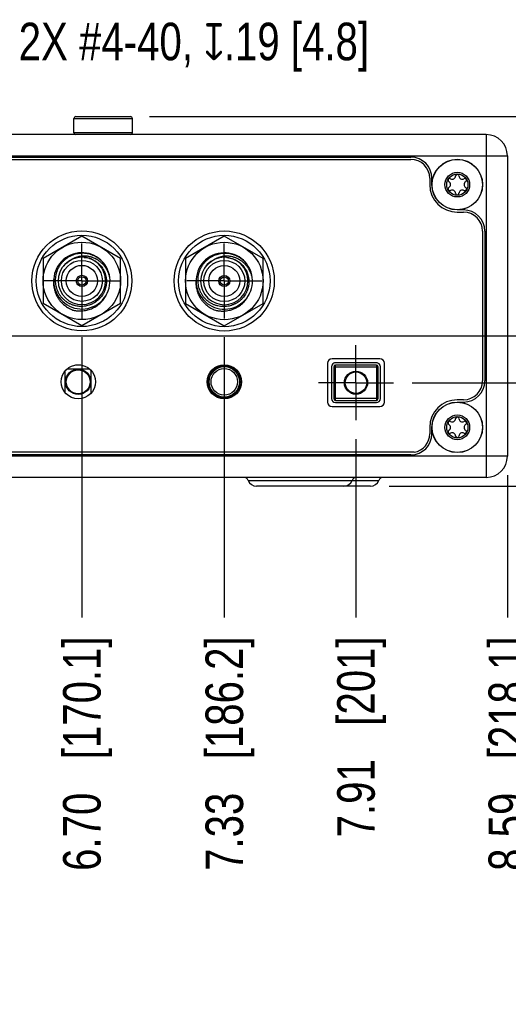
# Model space of a CAD drawing. Header units: inches. Extents: x 0 to 34, y 0 to 22.
# Tile 3 of 106: x 8.1 to 9.7, y 4.3 to 7.6. Entities that reach past the tile are written whole.
import ezdxf

# ---------------------------------------------------------------- set-up
doc = ezdxf.new("R2010")
doc.units = ezdxf.units.IN
doc.header["$LTSCALE"] = 1.87
doc.header["$MEASUREMENT"] = 0
doc.linetypes.add('CENTER', pattern=[0.6, 0.375, -0.075, 0.075, -0.075])
doc.layers.get('0').update_dxf_attribs({"linetype": 'CONTINUOUS'})
for name, color, linetype in [('02___PRT_ALL_AXES', 7, 'CONTINUOUS'), ('DEFAULT_1', 7, 'CENTER'), ('DETAIL', 7, 'CONTINUOUS'), ('DIMENSIONS', 7, 'CONTINUOUS')]:
    doc.layers.add(name, color=color, linetype=linetype)
doc.styles.get("Standard").update_dxf_attribs({"font": 'txt', "width": 0.8})
doc.dimstyles.new('DIMSTYLE_1', dxfattribs={"dimtxt": 0.125, "dimasz": 0.18, "dimexe": 0.125, "dimexo": 0.0625, "dimgap": 0.09, "dimtad": 0, "dimtih": 1, "dimtoh": 1, "dimlfac": 1.333333, "dimzin": 4, "dimdsep": 46, "dimtxsty": 'STANDARD', "dimblk": '_FILLED', "dimblk1": '_FILLED', "dimblk2": '_FILLED', "dimcen": 0.09, "dimadec": 0, "dimazin": 0, "dimtfac": 1, "dimtofl": 0, "dimtmove": 0, "dimatfit": 3, "dimldrblk": '_FILLED', "dimfxl": 1, "dimtolj": 1, "dimtzin": 4, "dimarcsym": 0})

# ---------------------------------------------------------------- blocks, each defined once
blk = doc.blocks.new('*D4')
at = {"layer": 'DIMENSIONS', "color": 2, "linetype": 'CONTINUOUS'}
for p, q in [((7.3623, 6.4777), (7.4141, 6.5349)), ((7.4141, 6.5349), (10.1455, 6.5349)), ((6.8426, 6.4777), (7.3623, 6.4777))]:
    blk.add_line(p, q, dxfattribs=at)
at = {"layer": 'DIMENSIONS', "color": 2, "linetype": 'CONTINUOUS', "insert": (10.208, 6.5974), "char_height": 0.125, "width": 0.825, "attachment_point": 1, "line_spacing_factor": 0.9}
blk.add_mtext('.55{\\Ftxt.shx;\\W1.000000;\\H0.125000; }[14]', dxfattribs=at)
blk = doc.blocks.new('_FILLED')
at = {"color": 0, "linetype": 'BYBLOCK'}
blk.add_solid([(0, 0), (-1, 0.174), (-1, -0.174)], dxfattribs=at)
blk = doc.blocks.new('*D5')
at = {"layer": 'DIMENSIONS', "color": 2, "linetype": 'CONTINUOUS'}
blk.add_line((9.3918, 6.3784), (10.1455, 6.3784), dxfattribs=at)
at = {"layer": 'DIMENSIONS', "color": 2, "linetype": 'CONTINUOUS', "insert": (10.208, 6.4409), "char_height": 0.125, "width": 1.025, "attachment_point": 1, "line_spacing_factor": 0.9}
blk.add_mtext('.42{\\Ftxt.shx;\\W1.000000;\\H0.125000; }[10.7]', dxfattribs=at)
blk = doc.blocks.new('*D6')
at = {"layer": 'DIMENSIONS', "color": 2, "linetype": 'CONTINUOUS'}
blk.add_line((9.315, 6.0336), (10.1455, 6.0336), dxfattribs=at)
at = {"layer": 'DIMENSIONS', "color": 2, "linetype": 'CONTINUOUS', "insert": (10.208, 6.0961), "char_height": 0.125, "width": 1.125, "attachment_point": 1, "line_spacing_factor": 0.9}
blk.add_mtext('4X -.04{\\Ftxt.shx;\\W1.000000;\\H0.125000; }[1]', dxfattribs=at)
blk = doc.blocks.new('*D7')
at = {"layer": 'DIMENSIONS', "color": 2, "linetype": 'CONTINUOUS'}
blk.add_line((8.517, 7.2645), (10.1455, 7.2645), dxfattribs=at)
at = {"layer": 'DIMENSIONS', "color": 2, "linetype": 'CONTINUOUS', "insert": (10.208, 7.327), "char_height": 0.125, "width": 1.425, "attachment_point": 1, "line_spacing_factor": 0.9}
blk.add_mtext('2X 1.60{\\Ftxt.shx;\\W1.000000;\\H0.125000; }[40.7]', dxfattribs=at)
blk = doc.blocks.new('*D31')
at = {"layer": 'DIMENSIONS', "color": 2, "linetype": 'CONTINUOUS'}
blk.add_line((8.2921, 6.5299), (8.2921, 5.5961), dxfattribs=at)
at = {"layer": 'DIMENSIONS', "color": 2, "linetype": 'CONTINUOUS', "insert": (8.2296, 5.5336), "char_height": 0.125, "width": 1.225, "attachment_point": 3, "rotation": 90, "line_spacing_factor": 0.9}
blk.add_mtext('6.70{\\Ftxt.shx;\\W1.000000;\\H0.125000; }[170.1]', dxfattribs=at)
blk = doc.blocks.new('*D32')
at = {"layer": 'DIMENSIONS', "color": 2, "linetype": 'CONTINUOUS'}
blk.add_line((8.7661, 6.5295), (8.7661, 5.5961), dxfattribs=at)
at = {"layer": 'DIMENSIONS', "color": 2, "linetype": 'CONTINUOUS', "insert": (8.7036, 5.5336), "char_height": 0.125, "width": 1.225, "attachment_point": 3, "rotation": 90, "line_spacing_factor": 0.9}
blk.add_mtext('7.33{\\Ftxt.shx;\\W1.000000;\\H0.125000; }[186.2]', dxfattribs=at)
blk = doc.blocks.new('*D33')
at = {"layer": 'DIMENSIONS', "color": 2, "linetype": 'CONTINUOUS'}
blk.add_line((9.2043, 6.1908), (9.2043, 5.5961), dxfattribs=at)
at = {"layer": 'DIMENSIONS', "color": 2, "linetype": 'CONTINUOUS', "insert": (9.1418, 5.5336), "char_height": 0.125, "width": 1.025, "attachment_point": 3, "rotation": 90, "line_spacing_factor": 0.9}
blk.add_mtext('7.91{\\Ftxt.shx;\\W1.000000;\\H0.125000; }[201]', dxfattribs=at)
blk = doc.blocks.new('*D34')
at = {"layer": 'DIMENSIONS', "color": 2, "linetype": 'CONTINUOUS'}
blk.add_line((9.708, 6.0709), (9.708, 5.5961), dxfattribs=at)
at = {"layer": 'DIMENSIONS', "color": 2, "linetype": 'CONTINUOUS', "insert": (9.6455, 5.5336), "char_height": 0.125, "width": 1.225, "attachment_point": 3, "rotation": 90, "line_spacing_factor": 0.9}
blk.add_mtext('8.59{\\Ftxt.shx;\\W1.000000;\\H0.125000; }[218.1]', dxfattribs=at)

msp = doc.modelspace()

# ---------------------------------------------------------------- linework, layer by layer
at = {"color": 9, "linetype": 'CONTINUOUS'}
for p, q in [((8.2656, 7.2585), (8.4605, 7.2585)), ((8.4605, 7.2105), (8.2656, 7.2105)), ((9.6377, 7.2045), (9.6377, 6.063)), ((3.2681, 7.1342), (9.708, 7.1342)), ((9.1304, 6.4312), (9.2782, 6.4312)), ((9.1364, 6.3195), (9.1364, 6.4372)), ((9.2722, 6.4372), (9.2722, 6.3195)), ((9.2782, 6.3255), (9.1304, 6.3255)), ((9.708, 6.1334), (3.2681, 6.1334)), ((8.8455, 6.053), (9.2805, 6.053))]:
    msp.add_line(p, q, dxfattribs=at)
at = {"color": 7, "linetype": 'CONTINUOUS'}
for p, q in [((8.2656, 7.2105), (8.2656, 7.2585)), ((8.2716, 7.2645), (8.4545, 7.2645)), ((8.4605, 7.2105), (8.4605, 7.2585)), ((9.6377, 7.2045), (3.3384, 7.2045)), ((3.5894, 7.1295), (9.3867, 7.1295)), ((3.5894, 7.122), (9.3867, 7.122)), ((9.708, 7.1342), (9.708, 6.1334)), ((9.4497, 7.059), (9.4497, 7.0379)), ((9.4572, 7.0379), (9.4572, 7.059)), ((9.5625, 6.9537), (9.5414, 6.9537)), ((9.5414, 6.9462), (9.5625, 6.9462)), ((8.2921, 6.8663), (8.1631, 6.7919)), ((8.4211, 6.7919), (8.2921, 6.8663)), ((8.7661, 6.8659), (8.6371, 6.7915)), ((8.8951, 6.7915), (8.7661, 6.8659)), ((9.6255, 6.8832), (9.6255, 6.3844)), ((9.633, 6.8832), (9.633, 6.3844)), ((8.1631, 6.7919), (8.1631, 6.6429)), ((8.2612, 6.7901), (8.2588, 6.7888)), ((8.4211, 6.6429), (8.4211, 6.7919)), ((8.6371, 6.7915), (8.6371, 6.6425)), ((8.7352, 6.7897), (8.7328, 6.7884)), ((8.8951, 6.6425), (8.8951, 6.7915)), ((8.1631, 6.6429), (8.2921, 6.5684)), ((8.2921, 6.5684), (8.4211, 6.6429)), ((8.6371, 6.6425), (8.7661, 6.568)), ((8.7661, 6.568), (8.8951, 6.6425)), ((8.271, 6.4376), (8.2892, 6.4376)), ((9.1098, 6.4429), (9.1098, 6.3139)), ((9.1229, 6.4312), (9.1229, 6.3255)), ((9.2838, 6.4579), (9.1248, 6.4579)), ((9.1304, 6.4312), (9.1304, 6.3255)), ((9.2753, 6.4444), (9.1333, 6.4444)), ((9.2722, 6.4447), (9.1364, 6.4447)), ((9.2722, 6.4372), (9.1364, 6.4372)), ((9.1924, 6.4447), (9.1924, 6.4444)), ((9.2782, 6.3255), (9.2782, 6.4312)), ((9.2857, 6.3255), (9.2857, 6.4312)), ((9.2988, 6.3139), (9.2988, 6.4429)), ((8.2368, 6.3443), (8.2368, 6.4184)), ((8.3186, 6.4234), (8.2416, 6.4234)), ((8.3234, 6.3443), (8.3234, 6.4184)), ((9.1248, 6.2989), (9.2838, 6.2989)), ((9.1364, 6.3195), (9.2722, 6.3195)), ((9.1364, 6.312), (9.2722, 6.312)), ((9.5625, 6.3214), (9.5414, 6.3214)), ((9.5414, 6.3139), (9.5625, 6.3139)), ((9.4497, 6.2297), (9.4497, 6.2085)), ((9.4572, 6.2085), (9.4572, 6.2297)), ((9.3984, 6.1466), (3.5778, 6.1466)), ((9.3867, 6.138), (3.5894, 6.138)), ((9.6377, 6.063), (3.3384, 6.063)), ((9.2525, 6.0336), (8.8736, 6.0336))]:
    msp.add_line(p, q, dxfattribs=at)
for centre, radius in [((9.5414, 7.0379), 0.0842), ((9.5414, 7.0379), 0.0353), ((8.2921, 6.7174), 0.1665), ((8.2921, 6.7174), 0.1522), ((8.7661, 6.717), 0.1665), ((8.7661, 6.717), 0.1522), ((8.2921, 6.7174), 0.129), ((8.7661, 6.717), 0.129), ((8.2921, 6.7174), 0.0683), ((8.2921, 6.7174), 0.0517), ((8.7661, 6.717), 0.0683), ((8.7661, 6.717), 0.0517), ((8.2921, 6.7174), 0.0187), ((8.2921, 6.7174), 0.0139), ((8.7661, 6.717), 0.0187), ((8.7661, 6.717), 0.0139), ((8.2801, 6.3814), 0.057), ((8.7661, 6.3814), 0.057), ((8.7661, 6.3812), 0.0532), ((8.7661, 6.3812), 0.0506), ((8.2801, 6.3814), 0.042), ((8.7661, 6.3814), 0.0442), ((9.2043, 6.3784), 0.0356), ((9.5414, 6.2297), 0.0842), ((9.5414, 6.2297), 0.0353)]:
    msp.add_circle(centre, radius, dxfattribs=at)
at = {"color": 9, "linetype": 'CONTINUOUS'}
for centre, radius in [((9.5414, 7.0379), 0.0837), ((8.2801, 6.3814), 0.0397), ((9.2043, 6.3784), 0.0386), ((9.5414, 6.2297), 0.0837)]:
    msp.add_circle(centre, radius, dxfattribs=at)
at = {"color": 7, "linetype": 'CONTINUOUS'}
for centre, radius, start, end in [((8.2716, 7.2585), 0.00599, 90, 180), ((8.4545, 7.2585), 0.00599, 0, 90), ((8.2716, 7.2105), 0.00599, 180, 270), ((8.4545, 7.2105), 0.00599, 270, 360), ((9.6377, 7.1342), 0.0703, 0, 90), ((9.3867, 7.059), 0.0705, 0, 90), ((9.3867, 7.059), 0.063, 0, 90), ((9.5163, 7.0524), 0.00561, 60.7228, 239.2772), ((9.5246, 7.067), 0.0112, 240.7228, 359.2772), ((9.5414, 7.0668), 0.00561, 0.7228, 179.2772), ((9.5582, 7.067), 0.0112, 180.7228, 299.2772), ((9.5664, 7.0524), 0.00561, 300.7228, 119.2772), ((9.5414, 7.0379), 0.0917, 180, 270), ((9.5163, 7.0234), 0.00561, 120.7228, 299.2772), ((9.5077, 7.0379), 0.0112, 300.7228, 59.2772), ((9.5246, 7.0087), 0.0112, 0.7228, 119.2772), ((9.5582, 7.0087), 0.0112, 60.7228, 179.2772), ((9.5664, 7.0234), 0.00561, 240.7228, 59.2772), ((9.575, 7.0379), 0.0112, 120.7228, 239.2772), ((9.5414, 7.009), 0.00561, 180.7228, 359.2772), ((9.5625, 6.8832), 0.0705, 0, 90), ((9.5625, 6.8832), 0.063, 0, 90), ((8.2921, 6.7174), 0.0938, 35.6573, 35.3579), ((8.2921, 6.7174), 0.0788, 113.0257, 113.0056), ((8.7661, 6.717), 0.0938, 35.6573, 35.3579), ((8.7661, 6.717), 0.0788, 113.0257, 113.0056), ((8.2878, 6.7135), 0.0778, 124.1751, 139.6341), ((8.7618, 6.7131), 0.0778, 124.1751, 139.6341), ((9.1248, 6.4429), 0.015, 90, 180), ((9.1364, 6.4312), 0.0135, 90, 180), ((9.1364, 6.4312), 0.006, 90, 180), ((9.2722, 6.4312), 0.0135, 0, 90), ((9.2722, 6.4312), 0.006, 0, 90), ((9.2838, 6.4429), 0.015, 0, 90), ((9.5625, 6.3844), 0.0705, 270, 360), ((9.5625, 6.3844), 0.063, 270, 360), ((9.1248, 6.3139), 0.015, 180, 270), ((9.1364, 6.3255), 0.0135, 180, 270), ((9.1364, 6.3255), 0.006, 180, 270), ((9.2722, 6.3255), 0.0135, 270, 360), ((9.2722, 6.3255), 0.006, 270, 360), ((9.2838, 6.3139), 0.015, 270, 360), ((9.5414, 6.2297), 0.0917, 90, 180), ((9.5414, 6.2586), 0.00561, 0.7228, 179.2772), ((9.5163, 6.2442), 0.00561, 60.7228, 239.2772), ((9.5077, 6.2297), 0.0112, 300.7228, 59.2772), ((9.5246, 6.2589), 0.0112, 240.7228, 359.2772), ((9.5582, 6.2589), 0.0112, 180.7228, 299.2772), ((9.5664, 6.2442), 0.00561, 300.7228, 119.2772), ((9.575, 6.2297), 0.0112, 120.7228, 239.2772), ((9.3867, 6.2085), 0.0705, 270, 360), ((9.3867, 6.2085), 0.063, 280.6278, 360), ((9.5163, 6.2152), 0.00561, 120.7228, 299.2772), ((9.5246, 6.2006), 0.0112, 0.7228, 119.2772), ((9.5414, 6.2008), 0.00561, 180.7228, 359.2772), ((9.5582, 6.2006), 0.0112, 60.7228, 179.2772), ((9.5664, 6.2152), 0.00561, 240.7228, 59.2772), ((9.6377, 6.1334), 0.0703, 270, 360), ((8.831, 6.0474), 0.0156, 20.8096, 90), ((8.8736, 6.0636), 0.03, 200.8096, 270), ((9.1633, 6.0636), 0.03, 270, 339.1904), ((9.206, 6.0474), 0.0156, 90, 159.1904), ((9.2525, 6.0636), 0.03, 270, 339.1904), ((9.2951, 6.0474), 0.0156, 90, 159.1904)]:
    msp.add_arc(centre, radius, start, end, dxfattribs=at)
for points, knots in [([(8.3685, 6.7716), (8.3668, 6.774), (8.3631, 6.7785), (8.3579, 6.7837), (8.3535, 6.7876), (8.3501, 6.7904), (8.3465, 6.7929), (8.3428, 6.7953), (8.339, 6.7976), (8.3351, 6.7996), (8.3311, 6.8015), (8.3271, 6.8031), (8.3229, 6.8046), (8.3173, 6.8063), (8.3102, 6.8079), (8.3014, 6.809), (8.2926, 6.8093), (8.2839, 6.8087), (8.2752, 6.8073), (8.2667, 6.8051), (8.2598, 6.8025), (8.2544, 6.8001), (8.2492, 6.7974), (8.243, 6.7936), (8.2359, 6.7883), (8.2305, 6.7834), (8.2265, 6.7791), (8.2236, 6.7758), (8.2209, 6.7723), (8.2184, 6.7687), (8.2161, 6.765), (8.2139, 6.7611), (8.212, 6.7572), (8.2096, 6.7518), (8.2077, 6.7463), (8.2061, 6.7407), (8.2049, 6.7349), (8.2038, 6.7277), (8.2035, 6.7189), (8.204, 6.7101), (8.2053, 6.7014), (8.2076, 6.6929), (8.2101, 6.686), (8.2126, 6.6807), (8.2146, 6.6768), (8.2168, 6.673), (8.2185, 6.6705), (8.2193, 6.6693)], [0, 0, 0, 0, 0.031248, 0.062496, 0.078123, 0.093751, 0.109379, 0.125007, 0.140634, 0.156262, 0.17189, 0.187517, 0.203145, 0.218773, 0.25002, 0.281267, 0.312515, 0.343762, 0.375008, 0.406255, 0.437501, 0.453129, 0.468757, 0.500004, 0.531251, 0.562497, 0.578125, 0.593753, 0.60938, 0.625008, 0.640635, 0.656262, 0.67189, 0.687517, 0.718762, 0.734389, 0.750017, 0.781263, 0.812508, 0.843754, 0.874999, 0.906244, 0.93749, 0.953117, 0.968745, 0.984373, 1, 1, 1, 1]), ([(8.2613, 6.7899), (8.2609, 6.7897), (8.2601, 6.7893), (8.259, 6.7886), (8.2578, 6.788), (8.2565, 6.7872), (8.255, 6.7863), (8.2534, 6.7852), (8.2518, 6.7841), (8.2496, 6.7826), (8.2471, 6.7805), (8.2451, 6.7788), (8.2441, 6.7779)], [0, 0, 0, 0, 0.062496, 0.124998, 0.187508, 0.250017, 0.343767, 0.437512, 0.531265, 0.625021, 0.81251, 1, 1, 1, 1]), ([(8.3854, 6.7263), (8.3851, 6.7279), (8.3844, 6.7313), (8.3831, 6.7362), (8.3815, 6.741), (8.3797, 6.7458), (8.3776, 6.7504), (8.3756, 6.7542), (8.3739, 6.7571), (8.3721, 6.76), (8.3697, 6.7635), (8.3667, 6.7676), (8.3633, 6.7715), (8.3598, 6.7751), (8.3561, 6.7786), (8.3522, 6.7818), (8.348, 6.7849), (8.3445, 6.7872), (8.3416, 6.7889), (8.3393, 6.7901), (8.3371, 6.7912), (8.334, 6.7927), (8.3309, 6.794), (8.3277, 6.7952), (8.3245, 6.7963), (8.3204, 6.7974), (8.3154, 6.7985), (8.3104, 6.7993), (8.3053, 6.7998), (8.3002, 6.8), (8.2951, 6.7999), (8.2901, 6.7994), (8.285, 6.7986), (8.28, 6.7976), (8.276, 6.7964), (8.2727, 6.7953), (8.2704, 6.7944), (8.268, 6.7935), (8.2661, 6.7926), (8.2645, 6.7919), (8.2634, 6.7913), (8.2623, 6.7907), (8.2615, 6.7903), (8.2612, 6.7901)], [0, 0, 0, 0, 0.031269, 0.062536, 0.093801, 0.125067, 0.156331, 0.187593, 0.203226, 0.218858, 0.250119, 0.281379, 0.312636, 0.343893, 0.375149, 0.406404, 0.437659, 0.468911, 0.484538, 0.500164, 0.515789, 0.531415, 0.562664, 0.57829, 0.593914, 0.625159, 0.656403, 0.687645, 0.718886, 0.750126, 0.781362, 0.812597, 0.84383, 0.875063, 0.9063, 0.921921, 0.937541, 0.953158, 0.968775, 0.976586, 0.984394, 0.9922, 1, 1, 1, 1]), ([(8.3, 6.7957), (8.3014, 6.7956), (8.3041, 6.7954), (8.3095, 6.7945), (8.3148, 6.7933), (8.32, 6.7916), (8.3238, 6.7902), (8.3276, 6.7886), (8.3312, 6.7867), (8.3348, 6.7847), (8.3383, 6.7825), (8.3416, 6.7802), (8.3448, 6.7777), (8.3479, 6.775), (8.3518, 6.7712), (8.3564, 6.766), (8.3611, 6.7594), (8.3652, 6.7523), (8.368, 6.7461), (8.3698, 6.7409), (8.3714, 6.7357), (8.3726, 6.7304), (8.3734, 6.725), (8.3739, 6.7195), (8.374, 6.7141), (8.3737, 6.7086), (8.3733, 6.7046), (8.3726, 6.7005), (8.3718, 6.6965), (8.3708, 6.6926), (8.3695, 6.6887), (8.3681, 6.6848), (8.3665, 6.6811), (8.3647, 6.6774), (8.3621, 6.6726), (8.3584, 6.6669), (8.3541, 6.6615), (8.3504, 6.6575), (8.3465, 6.6537), (8.3412, 6.6493), (8.3356, 6.6455), (8.3309, 6.6427), (8.3273, 6.6408), (8.3236, 6.6391), (8.3185, 6.6371), (8.312, 6.635), (8.304, 6.6333), (8.2972, 6.6325), (8.2918, 6.6322), (8.2863, 6.6322), (8.2822, 6.6325), (8.2795, 6.6329)], [0, 0, 0, 0, 0.015627, 0.031253, 0.062496, 0.078123, 0.09375, 0.109377, 0.125004, 0.140631, 0.156258, 0.171884, 0.187511, 0.203138, 0.218765, 0.250009, 0.281253, 0.312497, 0.343741, 0.359368, 0.374996, 0.40624, 0.421867, 0.437494, 0.468739, 0.484366, 0.499993, 0.515621, 0.531248, 0.546875, 0.562503, 0.57813, 0.593757, 0.609385, 0.625012, 0.656257, 0.687503, 0.70313, 0.718758, 0.750004, 0.781249, 0.796877, 0.812504, 0.828132, 0.84376, 0.875006, 0.906253, 0.937499, 0.953126, 0.968754, 1, 1, 1, 1]), ([(8.8425, 6.7712), (8.8408, 6.7736), (8.8371, 6.7781), (8.8319, 6.7833), (8.8275, 6.7872), (8.8241, 6.7899), (8.8205, 6.7925), (8.8168, 6.7949), (8.813, 6.7971), (8.8091, 6.7992), (8.8051, 6.801), (8.8011, 6.8027), (8.7969, 6.8042), (8.7913, 6.8059), (8.7842, 6.8075), (8.7754, 6.8086), (8.7666, 6.8089), (8.7579, 6.8083), (8.7492, 6.8069), (8.7407, 6.8047), (8.7338, 6.8021), (8.7284, 6.7997), (8.7232, 6.797), (8.717, 6.7932), (8.7099, 6.7879), (8.7045, 6.783), (8.7005, 6.7787), (8.6976, 6.7754), (8.6949, 6.7719), (8.6924, 6.7683), (8.6901, 6.7646), (8.6879, 6.7607), (8.686, 6.7568), (8.6836, 6.7514), (8.6817, 6.7459), (8.6801, 6.7402), (8.6789, 6.7345), (8.6778, 6.7272), (8.6775, 6.7185), (8.678, 6.7097), (8.6793, 6.701), (8.6816, 6.6925), (8.6841, 6.6856), (8.6866, 6.6803), (8.6886, 6.6764), (8.6908, 6.6726), (8.6925, 6.6701), (8.6933, 6.6689)], [0, 0, 0, 0, 0.031248, 0.062496, 0.078123, 0.093751, 0.109379, 0.125007, 0.140634, 0.156262, 0.17189, 0.187517, 0.203145, 0.218773, 0.25002, 0.281267, 0.312515, 0.343762, 0.375008, 0.406255, 0.437501, 0.453129, 0.468757, 0.500004, 0.531251, 0.562497, 0.578125, 0.593753, 0.60938, 0.625008, 0.640635, 0.656262, 0.67189, 0.687517, 0.718762, 0.734389, 0.750017, 0.781263, 0.812508, 0.843754, 0.874999, 0.906244, 0.93749, 0.953117, 0.968745, 0.984373, 1, 1, 1, 1]), ([(8.7353, 6.7895), (8.7349, 6.7893), (8.7341, 6.7889), (8.733, 6.7882), (8.7318, 6.7876), (8.7305, 6.7868), (8.729, 6.7859), (8.7274, 6.7848), (8.7258, 6.7837), (8.7236, 6.7821), (8.7211, 6.7801), (8.7191, 6.7784), (8.7181, 6.7775)], [0, 0, 0, 0, 0.062496, 0.124998, 0.187508, 0.250017, 0.343767, 0.437512, 0.531265, 0.625021, 0.81251, 1, 1, 1, 1]), ([(8.8594, 6.7259), (8.8591, 6.7275), (8.8584, 6.7308), (8.8571, 6.7358), (8.8555, 6.7406), (8.8537, 6.7454), (8.8516, 6.75), (8.8496, 6.7538), (8.8479, 6.7567), (8.8461, 6.7596), (8.8437, 6.7631), (8.8407, 6.7672), (8.8373, 6.771), (8.8338, 6.7747), (8.8301, 6.7782), (8.8262, 6.7814), (8.822, 6.7844), (8.8185, 6.7867), (8.8156, 6.7885), (8.8133, 6.7897), (8.8111, 6.7908), (8.808, 6.7923), (8.8049, 6.7936), (8.8017, 6.7948), (8.7985, 6.7958), (8.7944, 6.797), (8.7894, 6.7981), (8.7844, 6.7989), (8.7793, 6.7994), (8.7742, 6.7996), (8.7691, 6.7994), (8.7641, 6.799), (8.759, 6.7982), (8.754, 6.7971), (8.75, 6.796), (8.7467, 6.7949), (8.7444, 6.794), (8.742, 6.7931), (8.7401, 6.7922), (8.7385, 6.7915), (8.7374, 6.7909), (8.7363, 6.7903), (8.7355, 6.7899), (8.7352, 6.7897)], [0, 0, 0, 0, 0.031269, 0.062536, 0.093801, 0.125067, 0.156331, 0.187593, 0.203226, 0.218858, 0.250119, 0.281379, 0.312636, 0.343893, 0.375149, 0.406404, 0.437659, 0.468911, 0.484538, 0.500164, 0.515789, 0.531415, 0.562664, 0.57829, 0.593914, 0.625159, 0.656403, 0.687645, 0.718886, 0.750126, 0.781362, 0.812597, 0.84383, 0.875063, 0.9063, 0.921921, 0.937541, 0.953158, 0.968775, 0.976586, 0.984394, 0.9922, 1, 1, 1, 1]), ([(8.774, 6.7953), (8.7754, 6.7952), (8.7781, 6.7949), (8.7835, 6.7941), (8.7888, 6.7929), (8.794, 6.7912), (8.7978, 6.7898), (8.8016, 6.7882), (8.8052, 6.7863), (8.8088, 6.7843), (8.8123, 6.7821), (8.8156, 6.7798), (8.8188, 6.7772), (8.8219, 6.7745), (8.8258, 6.7707), (8.8304, 6.7656), (8.8351, 6.759), (8.8392, 6.7519), (8.842, 6.7456), (8.8438, 6.7405), (8.8454, 6.7353), (8.8466, 6.73), (8.8474, 6.7246), (8.8479, 6.7191), (8.848, 6.7137), (8.8477, 6.7082), (8.8473, 6.7041), (8.8466, 6.7001), (8.8458, 6.6961), (8.8448, 6.6921), (8.8435, 6.6882), (8.8421, 6.6844), (8.8405, 6.6806), (8.8387, 6.677), (8.8361, 6.6722), (8.8324, 6.6665), (8.8281, 6.6611), (8.8244, 6.6571), (8.8205, 6.6533), (8.8152, 6.6489), (8.8096, 6.6451), (8.8049, 6.6423), (8.8013, 6.6404), (8.7976, 6.6387), (8.7925, 6.6367), (8.786, 6.6346), (8.778, 6.6328), (8.7712, 6.632), (8.7658, 6.6318), (8.7603, 6.6318), (8.7562, 6.6321), (8.7535, 6.6325)], [0, 0, 0, 0, 0.015627, 0.031253, 0.062496, 0.078123, 0.09375, 0.109377, 0.125004, 0.140631, 0.156258, 0.171884, 0.187511, 0.203138, 0.218765, 0.250009, 0.281253, 0.312497, 0.343741, 0.359368, 0.374996, 0.40624, 0.421867, 0.437494, 0.468739, 0.484366, 0.499993, 0.515621, 0.531248, 0.546875, 0.562503, 0.57813, 0.593757, 0.609385, 0.625012, 0.656257, 0.687503, 0.70313, 0.718758, 0.750004, 0.781249, 0.796877, 0.812504, 0.828132, 0.84376, 0.875006, 0.906253, 0.937499, 0.953126, 0.968754, 1, 1, 1, 1]), ([(8.1986, 6.7252), (8.1982, 6.7224), (8.1978, 6.7183), (8.1976, 6.7128), (8.1976, 6.7086), (8.1979, 6.7044), (8.1984, 6.6989), (8.1996, 6.6921), (8.2016, 6.684), (8.2044, 6.6762), (8.2078, 6.6686), (8.2112, 6.6625), (8.2142, 6.6578), (8.2166, 6.6544), (8.2191, 6.6511), (8.2227, 6.6469), (8.2275, 6.6419), (8.2338, 6.6364), (8.2404, 6.6314), (8.2475, 6.627), (8.2549, 6.6232), (8.26, 6.6211), (8.2626, 6.6201)], [0, 0, 0, 0, 0.062495, 0.09375, 0.125005, 0.15626, 0.187515, 0.250011, 0.312507, 0.375003, 0.4375, 0.499996, 0.531251, 0.562506, 0.593761, 0.625017, 0.687513, 0.750011, 0.812508, 0.875006, 0.937503, 1, 1, 1, 1]), ([(8.6726, 6.7248), (8.6722, 6.722), (8.6718, 6.7179), (8.6716, 6.7124), (8.6716, 6.7082), (8.6719, 6.704), (8.6724, 6.6985), (8.6736, 6.6917), (8.6756, 6.6836), (8.6784, 6.6757), (8.6818, 6.6681), (8.6852, 6.6621), (8.6882, 6.6574), (8.6906, 6.654), (8.6931, 6.6507), (8.6967, 6.6465), (8.7015, 6.6415), (8.7078, 6.636), (8.7144, 6.631), (8.7215, 6.6266), (8.7289, 6.6228), (8.734, 6.6207), (8.7366, 6.6197)], [0, 0, 0, 0, 0.062495, 0.09375, 0.125005, 0.15626, 0.187515, 0.250011, 0.312507, 0.375003, 0.4375, 0.499996, 0.531251, 0.562506, 0.593761, 0.625017, 0.687513, 0.750011, 0.812508, 0.875006, 0.937503, 1, 1, 1, 1]), ([(8.2795, 6.6329), (8.2765, 6.6332), (8.272, 6.634), (8.2662, 6.6356), (8.2619, 6.6369), (8.2576, 6.6385), (8.2535, 6.6404), (8.2494, 6.6424), (8.2442, 6.6454), (8.2392, 6.6488), (8.2345, 6.6526), (8.2311, 6.6556), (8.2279, 6.6588), (8.2248, 6.6622), (8.2219, 6.6657), (8.2202, 6.6681), (8.2193, 6.6693)], [0, 0, 0, 0, 0.124966, 0.187471, 0.249977, 0.312482, 0.374987, 0.437492, 0.499998, 0.624966, 0.687471, 0.749977, 0.812483, 0.874988, 0.937494, 1, 1, 1, 1]), ([(8.2626, 6.6201), (8.264, 6.6198), (8.266, 6.6194), (8.2688, 6.6188), (8.2715, 6.6184), (8.275, 6.6179), (8.2792, 6.6175), (8.2833, 6.6173), (8.2875, 6.6173), (8.2917, 6.6174), (8.2973, 6.6178), (8.3042, 6.6188), (8.3123, 6.6206), (8.3203, 6.6232), (8.3268, 6.6258), (8.3318, 6.6283), (8.3367, 6.631), (8.3426, 6.6347), (8.3492, 6.6398), (8.3554, 6.6454), (8.3601, 6.6505), (8.3637, 6.6548), (8.367, 6.6593), (8.3707, 6.6652), (8.3733, 6.6702), (8.3745, 6.6727)], [0, 0, 0, 0, 0.031254, 0.046883, 0.062511, 0.093765, 0.12502, 0.156275, 0.187529, 0.218784, 0.250038, 0.312533, 0.375029, 0.437524, 0.500019, 0.531273, 0.562527, 0.625022, 0.687516, 0.75001, 0.812504, 0.843759, 0.875013, 0.937507, 1, 1, 1, 1]), ([(8.7535, 6.6325), (8.7505, 6.6328), (8.746, 6.6336), (8.7402, 6.6351), (8.7359, 6.6365), (8.7316, 6.6381), (8.7275, 6.6399), (8.7234, 6.642), (8.7182, 6.645), (8.7132, 6.6484), (8.7085, 6.6522), (8.7051, 6.6552), (8.7019, 6.6584), (8.6988, 6.6617), (8.6959, 6.6652), (8.6942, 6.6677), (8.6933, 6.6689)], [0, 0, 0, 0, 0.124966, 0.187471, 0.249977, 0.312482, 0.374987, 0.437492, 0.499998, 0.624966, 0.687471, 0.749977, 0.812483, 0.874988, 0.937494, 1, 1, 1, 1]), ([(8.7366, 6.6197), (8.738, 6.6194), (8.74, 6.6189), (8.7428, 6.6184), (8.7455, 6.618), (8.749, 6.6175), (8.7531, 6.6171), (8.7573, 6.6169), (8.7615, 6.6169), (8.7657, 6.617), (8.7712, 6.6174), (8.7781, 6.6184), (8.7863, 6.6202), (8.7943, 6.6227), (8.8007, 6.6254), (8.8057, 6.6279), (8.8106, 6.6305), (8.8165, 6.6343), (8.8232, 6.6393), (8.8294, 6.6449), (8.8341, 6.6501), (8.8376, 6.6544), (8.8409, 6.6589), (8.8447, 6.6648), (8.8473, 6.6697), (8.8485, 6.6722)], [0, 0, 0, 0, 0.031254, 0.046883, 0.062511, 0.093765, 0.12502, 0.156275, 0.187529, 0.218784, 0.250038, 0.312533, 0.375029, 0.437524, 0.500019, 0.531273, 0.562527, 0.625022, 0.687516, 0.75001, 0.812504, 0.843759, 0.875013, 0.937507, 1, 1, 1, 1])]:
    msp.add_open_spline(points, degree=3, knots=knots, dxfattribs=at)
for points in [[(8.1986, 6.7253), (8.1986, 6.7253), (8.1986, 6.7253), (8.1986, 6.7253)], [(8.1986, 6.7253), (8.1986, 6.7252), (8.1986, 6.7252), (8.1986, 6.7252)], [(8.6726, 6.7249), (8.6726, 6.7249), (8.6726, 6.7249), (8.6726, 6.7248)], [(8.6726, 6.7248), (8.6726, 6.7248), (8.6726, 6.7248), (8.6726, 6.7248)]]:
    msp.add_open_spline(points, degree=3, dxfattribs=at)
at = {"layer": '02___PRT_ALL_AXES', "color": 7, "linetype": 'CONTINUOUS'}
for centre in [(9.5414, 7.0379), (9.5414, 6.2297)]:
    msp.add_circle(centre, 0.0412, dxfattribs=at)
at = {"layer": 'DEFAULT_1', "color": 7, "linetype": 'CENTER'}
for p, q in [((8.2921, 6.7174), (8.2921, 6.8424)), ((8.7661, 6.717), (8.7661, 6.842)), ((8.2921, 6.7174), (8.1671, 6.7174)), ((8.2921, 6.7174), (8.4171, 6.7174)), ((8.2921, 6.7174), (8.2921, 6.5924)), ((8.7661, 6.717), (8.6411, 6.717)), ((8.7661, 6.717), (8.8911, 6.717)), ((8.7661, 6.717), (8.7661, 6.592)), ((9.2043, 6.3784), (9.2043, 6.5034)), ((9.2043, 6.3784), (9.0793, 6.3784)), ((9.2043, 6.3784), (9.3293, 6.3784)), ((9.2043, 6.3784), (9.2043, 6.2533))]:
    msp.add_line(p, q, dxfattribs=at)

# ---------------------------------------------------------------- texts
at = {"layer": 'DETAIL', "color": 2, "linetype": 'CONTINUOUS', "insert": (8.0819, 7.577), "char_height": 0.125, "width": 2.077083, "attachment_point": 1, "line_spacing_factor": 0.9}
msp.add_mtext('2X #4-40, \\Fgdt;{\\Fgdt;x}\\Ftxt;.19 [4.8]', dxfattribs=at)

# ---------------------------------------------------------------- dimensions: what is measured, and where the dimension line sits
at = {"layer": 'DIMENSIONS', "color": 2, "linetype": 'CONTINUOUS'}
for feature_location, offset, origin, text, picture, middle in [((8.517, 7.2645), (1.6285, 0), (8.4545, 6.063), '2X <>', '*D7', (10.9205, 7.2645)), ((9.315, 6.0336), (0.8305, 0), (9.2525, 6.063), '4X -<>', '*D6', (10.7705, 6.0336))]:
    dim = msp.add_ordinate_dim(feature_location=feature_location, offset=offset, dtype=0, origin=origin, text=text, dimstyle='DIMSTYLE_1', override={"dimtad": 1, "dimtih": 0, "dimtoh": 0}, dxfattribs=at)
    dim.commit()
    dim.dimension.update_dxf_attribs({"geometry": picture, "text_midpoint": middle})
for feature_location, offset, dtype, origin, picture, middle in [((8.2921, 6.5299), (0, -0.9337), 1, (3.2681, 6.5924), '*D31', (8.2921, 4.9211)), ((8.7661, 6.5295), (0, -0.9333), 1, (3.2681, 6.592), '*D32', (8.7661, 4.9211)), ((6.8426, 6.4777), (3.3029, 0.0572), 0, (6.7801, 6.063), '*D4', (10.6205, 6.5349)), ((9.3918, 6.3784), (0.7537, 0), 0, (9.3293, 6.063), '*D5', (10.7205, 6.3784)), ((9.2043, 6.1908), (0, -0.5947), 1, (3.2681, 6.2533), '*D33', (9.2043, 5.0211)), ((9.708, 6.0709), (0, -0.4747), 1, (3.2681, 6.1334), '*D34', (9.708, 4.9211))]:
    dim = msp.add_ordinate_dim(feature_location=feature_location, offset=offset, dtype=dtype, origin=origin, dimstyle='DIMSTYLE_1', override={"dimtad": 1, "dimtih": 0, "dimtoh": 0}, dxfattribs=at)
    dim.commit()
    dim.dimension.update_dxf_attribs({"geometry": picture, "text_midpoint": middle})

doc.saveas('drawing.dxf')
